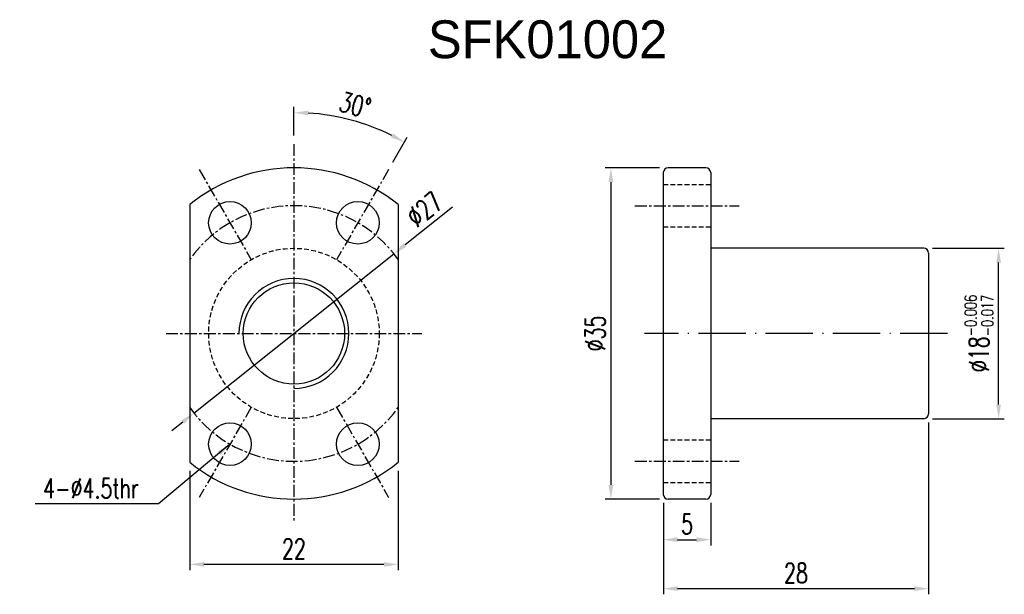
# Model space of a CAD drawing. Extents: x 55 to 159, y 66 to 127.
import ezdxf

# ---------------------------------------------------------------- set-up
doc = ezdxf.new("R2010")
doc.units = 0
doc.header["$MEASUREMENT"] = 0
doc.header["$PDMODE"] = 1
for name, pattern in [('CENTER', [2, 1.25, -0.25, 0.25, -0.25]), ('CL-5', [7.1, 5, -1, 0.1, -1]), ('DASHED', [0.75, 0.5, -0.25]), ('PH-20', [23.2, 20, -1, 0.1, -1, 0.1, -1])]:
    doc.linetypes.add(name, pattern=pattern)
doc.layers.get('DEFPOINTS').update_dxf_attribs({"linetype": 'PH-20'})
for name, color, linetype in [('CL', 1, 'CL-5'), ('DIM', 4, 'CONTINUOUS'), ('MAIN', 7, 'CONTINUOUS')]:
    doc.layers.add(name, color=color, linetype=linetype)
doc.styles.add('DIM-7', font='SIMPLEX.shx', dxfattribs={"width": 0.7, "bigfont": 'chineset.shx'})
doc.dimstyles.new('CNS', dxfattribs={"dimtxt": 3.5, "dimasz": 2.5, "dimexe": 1, "dimexo": 1.5, "dimgap": 0.09, "dimtad": 0, "dimdsep": 46, "dimtxsty": 'DIM-7', "dimcen": 0.09, "dimclrd": 1, "dimclre": 1, "dimclrt": 4, "dimadec": 0, "dimazin": 0, "dimtfac": 1, "dimtix": 1, "dimtmove": 2, "dimatfit": 3, "dimfxl": 1, "dimtvp": 0.971429, "dimtolj": 1, "dimarcsym": 0})

# ---------------------------------------------------------------- blocks, each defined once
blk = doc.blocks.new('*D7')
at = {"layer": 'DEFPOINTS', "color": 0, "transparency": 16777216}
for p in [(73.05, 80.22), (95.05, 80.22), (73.05, 69.44)]:
    blk.add_point(p, dxfattribs=at)
at = {"layer": 'DIM', "color": 7, "lineweight": -2, "transparency": 16777216}
for p, q in [((73.05, 79.32), (73.05, 68.84)), ((95.05, 79.32), (95.05, 68.84)), ((93.55, 69.44), (74.55, 69.44))]:
    blk.add_line(p, q, dxfattribs=at)
at = {"layer": 'DIM', "color": 7, "transparency": 16777216}
for points in [[(74.55, 69.69), (74.55, 69.19), (73.05, 69.44)], [(93.55, 69.69), (93.55, 69.19), (95.05, 69.44)]]:
    blk.add_solid(points, dxfattribs=at)
at = {"layer": 'DIM', "color": 7, "transparency": 16777216, "insert": (84.05, 71.09), "char_height": 2.1, "attachment_point": 5, "style": 'DIM-7'}
blk.add_mtext('\\A1;22', dxfattribs=at)
blk = doc.blocks.new('*D6')
at = {"layer": 'DEFPOINTS', "color": 0, "transparency": 16777216}
for p in [(94.61, 102.25), (73.49, 85.42)]:
    blk.add_point(p, dxfattribs=at)
at = {"layer": 'DIM', "color": 7, "lineweight": -2, "transparency": 16777216}
for p, q in [((100.79, 107.18), (95.78, 103.19)), ((73.49, 85.42), (94.61, 102.25)), ((72.32, 84.48), (71.15, 83.55))]:
    blk.add_line(p, q, dxfattribs=at)
at = {"layer": 'DIM', "color": 7, "transparency": 16777216}
for points in [[(95.62, 103.38), (95.93, 102.99), (94.61, 102.25)], [(72.17, 84.68), (72.48, 84.29), (73.49, 85.42)]]:
    blk.add_solid(points, dxfattribs=at)
at = {"layer": 'DIM', "color": 7, "transparency": 16777216, "insert": (97.84, 106.94), "char_height": 2.1, "attachment_point": 5, "rotation": 38.5664, "style": 'DIM-7'}
blk.add_mtext('\\A1;∅27', dxfattribs=at)
blk = doc.blocks.new('*D5')
at = {"layer": 'DEFPOINTS', "color": 0, "transparency": 16777216}
for p in [(92.03, 115.76), (84.05, 113.83), (94.05, 111.15), (88.55, 101.63), (84.05, 73.83)]:
    blk.add_point(p, dxfattribs=at)
at = {"layer": 'DIM', "color": 7, "lineweight": -2, "transparency": 16777216}
for p, q in [((84.05, 114.73), (84.05, 117.77)), ((94.5, 111.93), (96.02, 114.56))]:
    blk.add_line(p, q, dxfattribs=at)
blk.add_arc((84.05, 93.83), 23.34, 63.6836, 86.3164, dxfattribs=at)
at = {"layer": 'DIM', "color": 7, "transparency": 16777216}
for points in [[(85.54, 116.87), (85.56, 117.37), (84.05, 117.17)], [(94.51, 114.97), (94.28, 114.53), (95.72, 114.04)]]:
    blk.add_solid(points, dxfattribs=at)
at = {"layer": 'DIM', "color": 7, "transparency": 16777216, "insert": (90.52, 117.97), "char_height": 2.1, "attachment_point": 5, "rotation": 345, "style": 'DIM-7'}
blk.add_mtext('\\A1;30°', dxfattribs=at)
blk = doc.blocks.new('*D4')
at = {"layer": 'DEFPOINTS', "color": 0, "transparency": 16777216}
for p in [(123.05, 76.83), (128.05, 76.83), (128.05, 72.05)]:
    blk.add_point(p, dxfattribs=at)
at = {"layer": 'DIM', "color": 7, "lineweight": -2, "transparency": 16777216}
for p, q in [((123.05, 75.93), (123.05, 71.45)), ((128.05, 75.93), (128.05, 71.45)), ((124.55, 72.05), (126.55, 72.05))]:
    blk.add_line(p, q, dxfattribs=at)
at = {"layer": 'DIM', "color": 7, "transparency": 16777216}
for points in [[(124.55, 72.3), (124.55, 71.8), (123.05, 72.05)], [(126.55, 72.3), (126.55, 71.8), (128.05, 72.05)]]:
    blk.add_solid(points, dxfattribs=at)
at = {"layer": 'DIM', "color": 7, "transparency": 16777216, "insert": (125.55, 73.7), "char_height": 2.1, "attachment_point": 5, "style": 'DIM-7'}
blk.add_mtext('\\A1;5', dxfattribs=at)
blk = doc.blocks.new('*D3')
at = {"layer": 'DEFPOINTS', "color": 0, "transparency": 16777216}
for p in [(151.05, 85.33), (123.05, 76.83), (151.05, 66.88)]:
    blk.add_point(p, dxfattribs=at)
at = {"layer": 'DIM', "color": 7, "lineweight": -2, "transparency": 16777216}
for p, q in [((151.05, 84.43), (151.05, 66.28)), ((123.05, 75.93), (123.05, 66.28)), ((124.55, 66.88), (149.55, 66.88))]:
    blk.add_line(p, q, dxfattribs=at)
at = {"layer": 'DIM', "color": 7, "transparency": 16777216}
for points in [[(124.55, 67.13), (124.55, 66.63), (123.05, 66.88)], [(149.55, 67.13), (149.55, 66.63), (151.05, 66.88)]]:
    blk.add_solid(points, dxfattribs=at)
at = {"layer": 'DIM', "color": 7, "transparency": 16777216, "insert": (137.05, 68.53), "char_height": 2.1, "attachment_point": 5, "style": 'DIM-7'}
blk.add_mtext('\\A1;28', dxfattribs=at)
blk = doc.blocks.new('*D2')
at = {"layer": 'DEFPOINTS', "color": 0, "transparency": 16777216}
for p in [(123.55, 111.33), (117.51, 76.33), (123.55, 76.33)]:
    blk.add_point(p, dxfattribs=at)
at = {"layer": 'DIM', "color": 7, "lineweight": -2, "transparency": 16777216}
for p, q in [((122.65, 111.33), (116.91, 111.33)), ((117.51, 109.83), (117.51, 77.83)), ((122.65, 76.33), (116.91, 76.33))]:
    blk.add_line(p, q, dxfattribs=at)
at = {"layer": 'DIM', "color": 7, "transparency": 16777216}
for points in [[(117.26, 109.83), (117.76, 109.83), (117.51, 111.33)], [(117.26, 77.83), (117.76, 77.83), (117.51, 76.33)]]:
    blk.add_solid(points, dxfattribs=at)
at = {"layer": 'DIM', "color": 7, "transparency": 16777216, "insert": (115.86, 93.83), "char_height": 2.1, "attachment_point": 5, "rotation": 90, "style": 'DIM-7'}
blk.add_mtext('\\A1;%%c35', dxfattribs=at)
blk = doc.blocks.new('*D1')
at = {"layer": 'DEFPOINTS', "color": 0, "transparency": 16777216}
for p in [(150.55, 102.83), (158.44, 102.83), (150.55, 84.83)]:
    blk.add_point(p, dxfattribs=at)
at = {"layer": 'DIM', "color": 7, "lineweight": -2, "transparency": 16777216}
for p, q in [((151.45, 102.83), (159.04, 102.83)), ((158.44, 86.33), (158.44, 101.33)), ((151.45, 84.83), (159.04, 84.83))]:
    blk.add_line(p, q, dxfattribs=at)
at = {"layer": 'DIM', "color": 7, "transparency": 16777216}
for points in [[(158.19, 101.33), (158.69, 101.33), (158.44, 102.83)], [(158.19, 86.33), (158.69, 86.33), (158.44, 84.83)]]:
    blk.add_solid(points, dxfattribs=at)
at = {"layer": 'DIM', "color": 7, "transparency": 16777216, "insert": (156.37, 93.83), "char_height": 2.1, "attachment_point": 5, "rotation": 90, "style": 'DIM-7'}
blk.add_mtext('\\A1;%%c18{\\H1.260000;\\S-0.006^ -0.017;}', dxfattribs=at)

msp = doc.modelspace()

# ---------------------------------------------------------------- linework, layer by layer
at = {"layer": 'CL', "color": 7}
msp.add_line((153.045, 93.834), (121.045, 93.834), dxfattribs=at)
at = {"layer": 'DIM', "color": 7}
msp.add_arc((84.05, 93.834), 5.805, 270, 180, dxfattribs=at)
at = {"layer": 'MAIN', "color": 7, "linetype": 'CENTER'}
for p, q in [((84.05, 113.834), (84.05, 73.834)), ((74.05, 111.154), (79.55, 101.628)), ((94.05, 111.154), (88.55, 101.628)), ((120.045, 107.334), (131.045, 107.334)), ((70.55, 93.834), (97.55, 93.834)), ((79.55, 86.04), (74.05, 76.513)), ((88.55, 86.04), (94.05, 76.513)), ((120.045, 80.334), (131.045, 80.334))]:
    msp.add_line(p, q, dxfattribs=at)
at = {"layer": 'MAIN', "color": 7, "linetype": 'Continuous'}
for p, q in [((127.545, 111.334), (123.545, 111.334)), ((123.045, 110.834), (123.045, 76.834)), ((128.045, 110.834), (128.045, 76.834)), ((73.05, 107.444), (73.05, 80.223)), ((95.05, 107.444), (95.05, 80.223)), ((150.545, 102.834), (128.045, 102.834)), ((151.045, 102.334), (151.045, 85.334)), ((150.545, 84.834), (128.045, 84.834)), ((127.545, 76.334), (123.545, 76.334))]:
    msp.add_line(p, q, dxfattribs=at)
at = {"layer": 'MAIN', "color": 7, "linetype": 'DASHED'}
for p, q in [((123.045, 109.584), (128.045, 109.584)), ((123.045, 105.084), (128.045, 105.084)), ((123.045, 82.584), (128.045, 82.584)), ((123.045, 78.084), (128.045, 78.084))]:
    msp.add_line(p, q, dxfattribs=at)
at = {"layer": 'MAIN', "color": 7, "linetype": 'Continuous'}
for centre, radius in [((77.3, 105.525), 2.25), ((90.8, 105.525), 2.25), ((84.05, 93.834), 5.35), ((77.3, 82.142), 2.25), ((90.8, 82.142), 2.25)]:
    msp.add_circle(centre, radius, dxfattribs=at)
at = {"layer": 'MAIN', "color": 7, "linetype": 'DASHED'}
msp.add_circle((84.05, 93.834), 9, dxfattribs=at)
at = {"layer": 'MAIN', "color": 7, "linetype": 'Continuous'}
for centre, radius, start, end in [((84.05, 93.834), 17.5, 51.0552, 128.9448), ((123.545, 110.834), 0.5, 90, 180), ((127.545, 110.834), 0.5, 360, 90), ((150.545, 102.334), 0.5, 360, 90), ((150.545, 85.334), 0.5, 270, 0), ((84.05, 93.834), 17.5, 231.0552, 308.9448), ((123.545, 76.834), 0.5, 180, 270), ((127.545, 76.834), 0.5, 270, 0)]:
    msp.add_arc(centre, radius, start, end, dxfattribs=at)
at = {"layer": 'MAIN', "color": 7, "linetype": 'CENTER'}
for start, end in [(35.43094, 144.56906), (215.43094, 324.56906)]:
    msp.add_arc((84.05, 93.834), 13.5, start, end, dxfattribs=at)

# ---------------------------------------------------------------- texts
at = {"layer": 'DIM', "color": 0, "insert": (98.19, 126.91), "char_height": 4, "width": 77.16893, "attachment_point": 1}
msp.add_mtext('SFK01002', dxfattribs=at)
at = {"layer": 'DIM', "color": 7, "insert": (67.661, 77.479), "char_height": 2.1, "attachment_point": 6, "style": 'DIM-7'}
msp.add_mtext('\\A1;4-%%C4.5thr', dxfattribs=at)

# ---------------------------------------------------------------- dimensions: what is measured, and where the dimension line sits
at = {"layer": 'DIM', "color": 7}
dim = msp.add_angular_dim_2l(base=(92.031, 115.762), line1=((84.05, 113.834), (84.05, 73.834)), line2=((94.05, 111.154), (88.55, 101.628)), dimstyle='CNS', override={"dimscale": 0.6, "dimgap": 1, "dimtad": 1, "dimclrd": 7, "dimclre": 7, "dimclrt": 7, "dimtp": -0.006, "dimtm": 0.017, "dimtfac": 0.6, "dimtdec": 4, "dimtmove": 1}, dxfattribs=at)
dim.commit()
dim.dimension.update_dxf_attribs({"geometry": '*D5', "text_midpoint": (90.516, 117.968)})
dim = msp.add_linear_dim(base=(117.508, 76.334), p1=(123.545, 111.334), p2=(123.545, 76.334), angle=90, text='%%c<>', dimstyle='CNS', override={"dimscale": 0.6, "dimgap": 1, "dimtad": 1, "dimclrd": 7, "dimclre": 7, "dimclrt": 7, "dimtp": -0.006, "dimtm": 0.017, "dimtfac": 0.6, "dimtdec": 4, "dimtmove": 1}, dxfattribs=at)
dim.commit()
dim.dimension.update_dxf_attribs({"geometry": '*D2', "text_midpoint": (115.858, 93.834)})
dim = msp.add_diameter_dim_2p(p1=(73.494, 85.418), p2=(94.605, 102.25), dimstyle='CNS', override={"dimscale": 0.6, "dimgap": 1, "dimtad": 1, "dimclrd": 7, "dimclre": 4, "dimclrt": 7, "dimadec": 2, "dimazin": 2, "dimtmove": 1}, dxfattribs=at)
dim.commit()
dim.dimension.update_dxf_attribs({"geometry": '*D6', "text_midpoint": (97.842, 106.941)})
dim = msp.add_linear_dim(base=(158.442, 102.834), p1=(150.545, 84.834), p2=(150.545, 102.834), angle=90, text='%%c<>', dimstyle='CNS', override={"dimscale": 0.6, "dimgap": 1, "dimtad": 1, "dimclrd": 7, "dimclre": 7, "dimclrt": 7, "dimtol": 1, "dimtp": -0.006, "dimtm": 0.017, "dimtfac": 0.6, "dimtdec": 4, "dimtmove": 1}, dxfattribs=at)
dim.commit()
dim.dimension.update_dxf_attribs({"geometry": '*D1', "text_midpoint": (158.442, 93.834), "dimtype": 160})
for base, p2, override, picture, middle in [((151.045, 66.879), (151.045, 85.334), {"dimscale": 0.6, "dimgap": 1, "dimtad": 1, "dimclrd": 7, "dimclre": 7, "dimclrt": 7, "dimtol": 0, "dimlim": 0, "dimtp": -0.006, "dimtm": 0.017, "dimtfac": 0.6, "dimtdec": 4, "dimtmove": 1}, '*D3', (137.045, 68.529)), ((128.045, 72.05), (128.045, 76.834), {"dimscale": 0.6, "dimgap": 1, "dimtad": 1, "dimclrd": 7, "dimclre": 7, "dimclrt": 7, "dimtp": -0.006, "dimtm": 0.017, "dimtfac": 0.6, "dimtdec": 4, "dimtmove": 1}, '*D4', (125.545, 73.7))]:
    dim = msp.add_linear_dim(base=base, p1=(123.045, 76.834), p2=p2, angle=180, dimstyle='CNS', override=override, dxfattribs=at)
    dim.commit()
    dim.dimension.update_dxf_attribs({"geometry": picture, "text_midpoint": middle})
dim = msp.add_linear_dim(base=(73.05, 69.435), p1=(95.05, 80.223), p2=(73.05, 80.223), dimstyle='CNS', override={"dimscale": 0.6, "dimgap": 1, "dimtad": 1, "dimclrd": 7, "dimclre": 7, "dimclrt": 7, "dimtp": -0.006, "dimtm": 0.017, "dimtfac": 0.6, "dimtdec": 4, "dimtmove": 1}, dxfattribs=at)
dim.commit()
dim.dimension.update_dxf_attribs({"geometry": '*D7', "text_midpoint": (84.05, 71.085)})

# ---------------------------------------------------------------- leaders
at = {"layer": 'DIM', "color": 7, "annotation_type": 0, "has_hookline": 1, "hookline_direction": 1, "text_width": 10.92}
msp.add_leader([(77.3, 82.142), (69.761, 75.829), (68.261, 75.829)], dimstyle='CNS', override={"dimscale": 0.6, "dimgap": 1, "dimtad": 1, "dimclrd": 7, "dimclre": 4, "dimclrt": 7, "dimadec": 2, "dimazin": 2, "dimtmove": 1}, dxfattribs=at)

doc.saveas('drawing.dxf')
